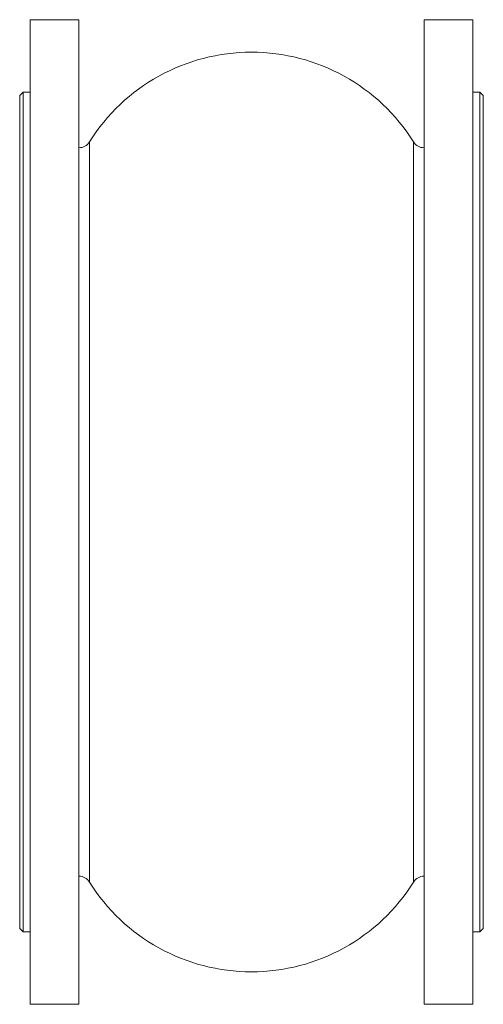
# Model space of a CAD drawing. Header units: millimetres. Extents: x 79 to 345, y -133 to 432.
import ezdxf

# ---------------------------------------------------------------- set-up
doc = ezdxf.new("R2010")
doc.units = ezdxf.units.MM

msp = doc.modelspace()

# ---------------------------------------------------------------- linework, layer by layer
at = {"color": 7, "linetype": 'Continuous', "lineweight": 15}
for p, q in [((112.64, 432.47), (84.64, 432.47)), ((84.64, 149.97), (84.64, 432.47)), ((112.64, 149.97), (112.64, 432.47)), ((338.64, 432.47), (310.64, 432.47)), ((310.64, 149.97), (310.64, 432.47)), ((338.64, 149.97), (338.64, 432.47)), ((80.64, 390.97), (78.64, 388.97)), ((84.64, 390.97), (80.64, 390.97)), ((80.64, 390.97), (80.64, -91.03)), ((342.64, 390.97), (338.64, 390.97)), ((344.64, 388.97), (342.64, 390.97)), ((342.64, 149.97), (342.64, 390.97)), ((78.64, -89.03), (78.64, 388.97)), ((344.64, 388.97), (344.64, 149.97)), ((84.64, -132.53), (84.64, 149.97)), ((112.64, -132.53), (112.64, 149.97)), ((310.64, -132.53), (310.64, 149.97)), ((338.64, -132.53), (338.64, 149.97)), ((342.64, -91.03), (342.64, 149.97)), ((344.64, 149.97), (344.64, -89.03)), ((78.64, -89.03), (80.64, -91.03)), ((342.64, -91.03), (344.64, -89.03)), ((80.64, -91.03), (84.64, -91.03)), ((338.64, -91.03), (342.64, -91.03)), ((84.64, -132.53), (112.64, -132.53)), ((310.64, -132.53), (338.64, -132.53))]:
    msp.add_line(p, q, dxfattribs=at)
at = {"color": 8, "linetype": 'Continuous', "lineweight": 15}
for p, q in [((118.64, 149.97), (118.64, 362.3)), ((304.65, 149.97), (304.65, 362.3)), ((118.64, -62.35), (118.64, 149.97)), ((304.65, -62.35), (304.65, 149.97))]:
    msp.add_line(p, q, dxfattribs=at)
at = {"color": 7, "linetype": 'Continuous', "lineweight": 15}
for centre, radius, start, end in [((211.64, 304.12), 109.7, 32.0251, 147.9749), ((112.64, 366.05), 7.07, 270, 327.9749), ((310.64, 366.05), 7.07, 212.0251, 270), ((112.64, -66.1), 7.07, 32.0251, 90), ((310.64, -66.1), 7.07, 90, 147.9749), ((211.64, -4.18), 109.7, 212.0251, 327.9749)]:
    msp.add_arc(centre, radius, start, end, dxfattribs=at)

doc.saveas('drawing.dxf')
